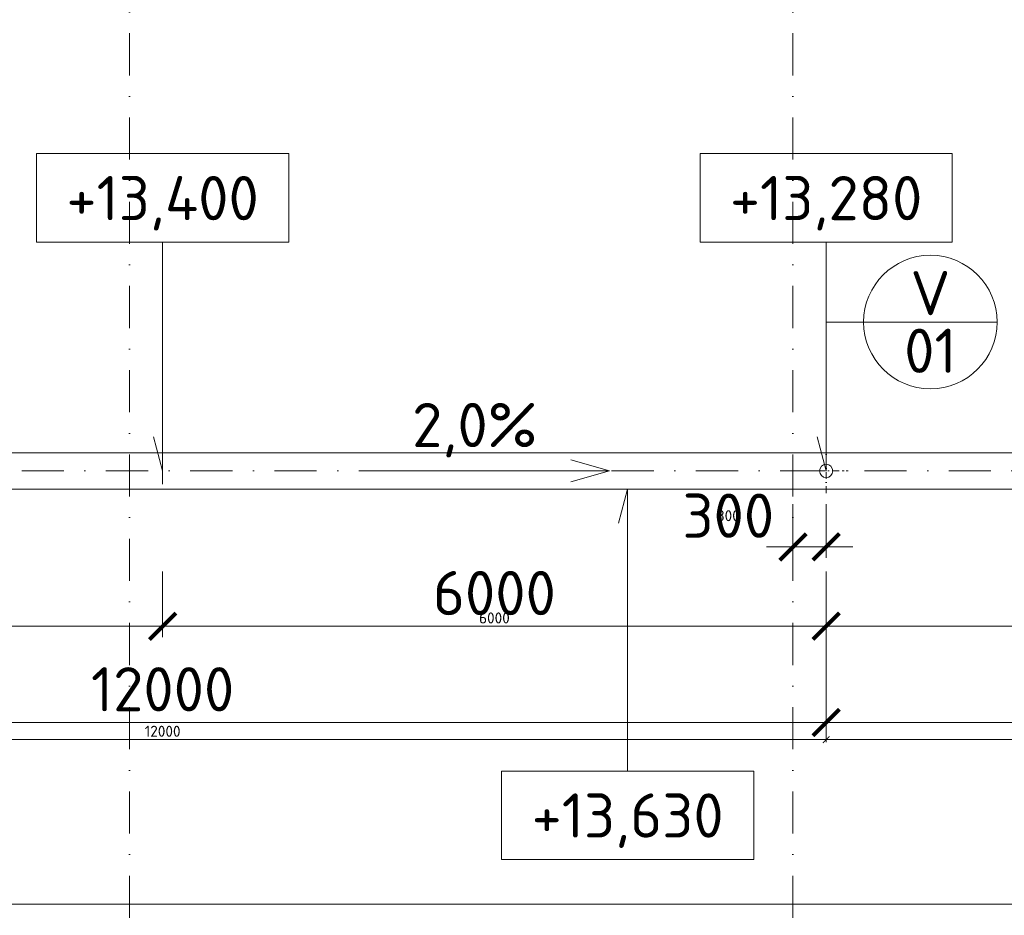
# Model space of a CAD drawing. Header units: millimetres. Extents: x -916886 to 3713765, y -2985421 to 1675785.
# Tile 100 of 256: x 35007 to 43911, y 191280 to 199382. Entities that reach past the tile are written whole.
import ezdxf
from ezdxf.enums import TextEntityAlignment as Align

# ---------------------------------------------------------------- set-up
doc = ezdxf.new("R2010")
doc.units = ezdxf.units.MM
doc.linetypes.add('CENTERX2', pattern=[101.6, 63.5, -12.7, 12.7, -12.7])
doc.linetypes.add('DASHDOT', pattern=[25.4, 12.7, -6.35, 0, -6.35])
doc.layers.get('Defpoints').update_dxf_attribs({"color": 8})
for name, color, linetype, lineweight in [('A99_N_kce-pohl', 1, 'Continuous', 9), ('A99_N_koty-200', 5, 'Continuous', 5), ('A99_N_koty-200 @ 200', 5, 'Continuous', 5), ('A99_N_koty-200 @ 50 (2)', 5, 'Continuous', 5), ('A99_N_koty-vysk', 160, 'Continuous', 9), ('A99_N_znaceni 200', 5, 'Continuous', 5), ('A99_S_osy', 1, 'CENTERX2', 5)]:
    doc.layers.add(name, color=color, linetype=linetype, lineweight=lineweight)
doc.styles.add('A99_kota', font='isocpeur.ttf', dxfattribs={"height": 2})
doc.styles.add('A99_popis', font='isocpeur.ttf')
doc.styles.add('ad_popis 100', font='isocpeur.ttf', dxfattribs={"height": 200})
doc.dimstyles.new('A99_kota_200 new', dxfattribs={"dimscale": 200, "dimtxt": 2, "dimasz": 1.2, "dimexe": 0.5, "dimexo": 1.5, "dimgap": 0.5, "dimtad": 1, "dimdec": 0, "dimzin": 3, "dimdsep": 46, "dimtxsty": 'A99_kota', "dimblk": 'ARCHTICK', "dimcen": 2.5, "dimazin": 2, "dimtfac": 0.75, "dimtdec": 0, "dimtix": 1, "dimtmove": 2, "dimatfit": 0, "dimfxl": 0, "dimtolj": 1, "dimtzin": 0, "dimlwd": 5, "dimlwe": 5, "dimarcsym": 0})

# ---------------------------------------------------------------- blocks, each defined once
blk = doc.blocks.new('_ArchTick')
at = {"color": 0, "linetype": 'ByBlock', "const_width": 0.15}
blk.add_lwpolyline([(-0.5, -0.5), (0.5, 0.5)], dxfattribs=at)
blk = doc.blocks.new('*D3002')
at = {"layer": 'A99_N_koty-200', "color": 0, "linetype": 'Continuous', "lineweight": 5, "transparency": 16777216}
for p, q in [((11930, 190580), (11930, 191480)), ((144620, 190580), (144620, 191480)), ((11930, 191380), (144620, 191380))]:
    blk.add_line(p, q, dxfattribs=at)
at = {"layer": 'Defpoints', "color": 0, "linetype": 'Continuous', "lineweight": 0, "transparency": 16777216}
for p in [(144620, 191380), (11930, 189255), (144620, 189255)]:
    blk.add_point(p, dxfattribs=at)
at = {"layer": 'A99_N_koty-200', "color": 0, "linetype": 'Continuous', "lineweight": 5, "transparency": 16777216, "xscale": 240, "yscale": 240, "zscale": 240, "rotation": 180}
blk.add_blockref('_ArchTick', (11930, 191380), dxfattribs=at)
at = {"layer": 'A99_N_koty-200', "color": 0, "linetype": 'Continuous', "lineweight": 5, "transparency": 16777216, "xscale": 240, "yscale": 240, "zscale": 240}
blk.add_blockref('_ArchTick', (144620, 191380), dxfattribs=at)
at = {"layer": 'A99_N_koty-200', "color": 0, "linetype": 'Continuous', "transparency": 16777216, "insert": (77075, 191680), "char_height": 400, "attachment_point": 5, "style": 'A99_kota'}
blk.add_mtext('\\A1;132690', dxfattribs=at)
blk = doc.blocks.new('*D3003')
at = {"layer": 'A99_N_koty-200', "color": 0, "linetype": 'Continuous', "lineweight": 5, "transparency": 16777216}
for p, q in [((11930, 191180), (11930, 191405)), ((11930, 191380), (144620, 191380)), ((144620, 191180), (144620, 191405))]:
    blk.add_line(p, q, dxfattribs=at)
at = {"layer": 'Defpoints', "color": 0, "linetype": 'Continuous', "lineweight": 0, "transparency": 16777216}
for p in [(144620, 191380), (11930, 189255), (144620, 189255)]:
    blk.add_point(p, dxfattribs=at)
at = {"layer": 'A99_N_koty-200', "color": 0, "linetype": 'Continuous', "lineweight": 5, "transparency": 16777216, "xscale": 60, "yscale": 60, "zscale": 60, "rotation": 180}
blk.add_blockref('_ArchTick', (11930, 191380), dxfattribs=at)
at = {"layer": 'A99_N_koty-200', "color": 0, "linetype": 'Continuous', "lineweight": 5, "transparency": 16777216, "xscale": 60, "yscale": 60, "zscale": 60}
blk.add_blockref('_ArchTick', (144620, 191380), dxfattribs=at)
at = {"layer": 'A99_N_koty-200', "color": 0, "linetype": 'Continuous', "transparency": 16777216, "insert": (78275, 191455), "char_height": 100, "attachment_point": 5, "style": 'A99_kota'}
blk.add_mtext('\\A1;132690', dxfattribs=at)
blk = doc.blocks.new('*D3570')
at = {"layer": 'A99_N_koty-200', "color": 0, "linetype": 'Continuous', "lineweight": 5, "transparency": 16777216}
for p, q in [((42000, 195000), (42000, 194512.5)), ((42300, 195000), (42300, 194512.5)), ((42000, 194612.5), (41760, 194612.5)), ((42000, 194612.5), (42300, 194612.5)), ((42300, 194612.5), (42540, 194612.5))]:
    blk.add_line(p, q, dxfattribs=at)
at = {"layer": 'Defpoints', "color": 0, "linetype": 'Continuous', "lineweight": 0, "transparency": 16777216}
for p in [(42000, 195300), (42300, 195300), (42300, 194612.5)]:
    blk.add_point(p, dxfattribs=at)
at = {"layer": 'A99_N_koty-200', "color": 0, "linetype": 'Continuous', "lineweight": 5, "transparency": 16777216, "xscale": 240, "yscale": 240, "zscale": 240}
blk.add_blockref('_ArchTick', (42000, 194612.5), dxfattribs=at)
at = {"layer": 'A99_N_koty-200', "color": 0, "linetype": 'Continuous', "lineweight": 5, "transparency": 16777216, "xscale": 240, "yscale": 240, "zscale": 240, "rotation": 180}
blk.add_blockref('_ArchTick', (42300, 194612.5), dxfattribs=at)
at = {"layer": 'A99_N_koty-200', "color": 0, "linetype": 'Continuous', "transparency": 16777216, "insert": (41415, 194895), "char_height": 400, "attachment_point": 5, "style": 'A99_kota'}
blk.add_mtext('\\A1;300', dxfattribs=at)
blk = doc.blocks.new('*D3571')
at = {"layer": 'A99_N_koty-200', "color": 0, "linetype": 'Continuous', "lineweight": 5, "transparency": 16777216}
for p, q in [((42000, 194812.5), (42000, 194587.5)), ((42300, 194812.5), (42300, 194587.5)), ((42000, 194612.5), (41940, 194612.5)), ((42000, 194612.5), (42300, 194612.5)), ((42300, 194612.5), (42360, 194612.5))]:
    blk.add_line(p, q, dxfattribs=at)
at = {"layer": 'Defpoints', "color": 0, "linetype": 'Continuous', "lineweight": 0, "transparency": 16777216}
for p in [(42000, 195300), (42300, 195300), (42300, 194612.5)]:
    blk.add_point(p, dxfattribs=at)
at = {"layer": 'A99_N_koty-200', "color": 0, "linetype": 'Continuous', "lineweight": 5, "transparency": 16777216, "xscale": 60, "yscale": 60, "zscale": 60}
blk.add_blockref('_ArchTick', (42000, 194612.5), dxfattribs=at)
at = {"layer": 'A99_N_koty-200', "color": 0, "linetype": 'Continuous', "lineweight": 5, "transparency": 16777216, "xscale": 60, "yscale": 60, "zscale": 60, "rotation": 180}
blk.add_blockref('_ArchTick', (42300, 194612.5), dxfattribs=at)
at = {"layer": 'A99_N_koty-200', "color": 0, "linetype": 'Continuous', "transparency": 16777216, "insert": (41415, 194895), "char_height": 100, "attachment_point": 5, "style": 'A99_kota'}
blk.add_mtext('\\A1;300', dxfattribs=at)
blk = doc.blocks.new('*D3576')
at = {"layer": 'A99_N_koty-200', "color": 0, "linetype": 'Continuous', "lineweight": 5, "transparency": 16777216}
for p, q in [((30300, 193825), (30300, 192925)), ((42300, 193825), (42300, 192925)), ((30300, 193025), (42300, 193025))]:
    blk.add_line(p, q, dxfattribs=at)
at = {"layer": 'Defpoints', "color": 0, "linetype": 'Continuous', "lineweight": 0, "transparency": 16777216}
for p in [(30300, 195300), (42300, 195300), (42300, 193025)]:
    blk.add_point(p, dxfattribs=at)
at = {"layer": 'A99_N_koty-200', "color": 0, "linetype": 'Continuous', "lineweight": 5, "transparency": 16777216, "xscale": 240, "yscale": 240, "zscale": 240, "rotation": 180}
blk.add_blockref('_ArchTick', (30300, 193025), dxfattribs=at)
at = {"layer": 'A99_N_koty-200', "color": 0, "linetype": 'Continuous', "lineweight": 5, "transparency": 16777216, "xscale": 240, "yscale": 240, "zscale": 240}
blk.add_blockref('_ArchTick', (42300, 193025), dxfattribs=at)
at = {"layer": 'A99_N_koty-200', "color": 0, "linetype": 'Continuous', "transparency": 16777216, "insert": (36300, 193325), "char_height": 400, "attachment_point": 5, "style": 'A99_kota'}
blk.add_mtext('\\A1;12000', dxfattribs=at)
blk = doc.blocks.new('*D3577')
at = {"layer": 'A99_N_koty-200', "color": 0, "linetype": 'Continuous', "lineweight": 5, "transparency": 16777216}
for p, q in [((30300, 193070), (30300, 192845)), ((42300, 193070), (42300, 192845)), ((30300, 192870), (42300, 192870))]:
    blk.add_line(p, q, dxfattribs=at)
at = {"layer": 'Defpoints', "color": 0, "linetype": 'Continuous', "lineweight": 0, "transparency": 16777216}
for p in [(30300, 195300), (42300, 195300), (42300, 192870)]:
    blk.add_point(p, dxfattribs=at)
at = {"layer": 'A99_N_koty-200', "color": 0, "linetype": 'Continuous', "lineweight": 5, "transparency": 16777216, "xscale": 60, "yscale": 60, "zscale": 60, "rotation": 180}
blk.add_blockref('_ArchTick', (30300, 192870), dxfattribs=at)
at = {"layer": 'A99_N_koty-200', "color": 0, "linetype": 'Continuous', "lineweight": 5, "transparency": 16777216, "xscale": 60, "yscale": 60, "zscale": 60}
blk.add_blockref('_ArchTick', (42300, 192870), dxfattribs=at)
at = {"layer": 'A99_N_koty-200', "color": 0, "linetype": 'Continuous', "transparency": 16777216, "insert": (36300, 192945), "char_height": 100, "attachment_point": 5, "style": 'A99_kota'}
blk.add_mtext('\\A1;12000', dxfattribs=at)
blk = doc.blocks.new('*D3579')
at = {"layer": 'A99_N_koty-200', "color": 0, "linetype": 'Continuous', "lineweight": 5, "transparency": 16777216}
for p, q in [((30300, 194390), (30300, 193795)), ((36300, 194390), (36300, 193795)), ((30300, 193895), (36300, 193895))]:
    blk.add_line(p, q, dxfattribs=at)
at = {"layer": 'Defpoints', "color": 0, "linetype": 'Continuous', "lineweight": 0, "transparency": 16777216}
for p in [(30300, 194690), (36300, 194690), (36300, 193895)]:
    blk.add_point(p, dxfattribs=at)
at = {"layer": 'A99_N_koty-200', "color": 0, "linetype": 'Continuous', "lineweight": 5, "transparency": 16777216, "xscale": 240, "yscale": 240, "zscale": 240, "rotation": 180}
blk.add_blockref('_ArchTick', (30300, 193895), dxfattribs=at)
at = {"layer": 'A99_N_koty-200', "color": 0, "linetype": 'Continuous', "lineweight": 5, "transparency": 16777216, "xscale": 240, "yscale": 240, "zscale": 240}
blk.add_blockref('_ArchTick', (36300, 193895), dxfattribs=at)
at = {"layer": 'A99_N_koty-200', "color": 0, "linetype": 'Continuous', "transparency": 16777216, "insert": (33300, 194195), "char_height": 400, "attachment_point": 5, "style": 'A99_kota'}
blk.add_mtext('\\A1;6000', dxfattribs=at)
blk = doc.blocks.new('*D3580')
at = {"layer": 'A99_N_koty-200', "color": 0, "linetype": 'Continuous', "lineweight": 5, "transparency": 16777216}
for p, q in [((30300, 194095), (30300, 193870)), ((36300, 194095), (36300, 193870)), ((30300, 193895), (36300, 193895))]:
    blk.add_line(p, q, dxfattribs=at)
at = {"layer": 'Defpoints', "color": 0, "linetype": 'Continuous', "lineweight": 0, "transparency": 16777216}
for p in [(30300, 194690), (36300, 194690), (36300, 193895)]:
    blk.add_point(p, dxfattribs=at)
at = {"layer": 'A99_N_koty-200', "color": 0, "linetype": 'Continuous', "lineweight": 5, "transparency": 16777216, "xscale": 60, "yscale": 60, "zscale": 60, "rotation": 180}
blk.add_blockref('_ArchTick', (30300, 193895), dxfattribs=at)
at = {"layer": 'A99_N_koty-200', "color": 0, "linetype": 'Continuous', "lineweight": 5, "transparency": 16777216, "xscale": 60, "yscale": 60, "zscale": 60}
blk.add_blockref('_ArchTick', (36300, 193895), dxfattribs=at)
at = {"layer": 'A99_N_koty-200', "color": 0, "linetype": 'Continuous', "transparency": 16777216, "insert": (33300, 193970), "char_height": 100, "attachment_point": 5, "style": 'A99_kota'}
blk.add_mtext('\\A1;6000', dxfattribs=at)
blk = doc.blocks.new('*D3582')
at = {"layer": 'A99_N_koty-200', "color": 0, "linetype": 'Continuous', "lineweight": 5, "transparency": 16777216}
for p, q in [((36300, 194390), (36300, 193795)), ((42300, 194390), (42300, 193795)), ((42300, 193895), (36300, 193895))]:
    blk.add_line(p, q, dxfattribs=at)
at = {"layer": 'Defpoints', "color": 0, "linetype": 'Continuous', "lineweight": 0, "transparency": 16777216}
for p in [(36300, 194690), (42300, 194690), (36300, 193895)]:
    blk.add_point(p, dxfattribs=at)
at = {"layer": 'A99_N_koty-200', "color": 0, "linetype": 'Continuous', "lineweight": 5, "transparency": 16777216, "xscale": 240, "yscale": 240, "zscale": 240, "rotation": 180}
blk.add_blockref('_ArchTick', (36300, 193895), dxfattribs=at)
at = {"layer": 'A99_N_koty-200', "color": 0, "linetype": 'Continuous', "lineweight": 5, "transparency": 16777216, "xscale": 240, "yscale": 240, "zscale": 240}
blk.add_blockref('_ArchTick', (42300, 193895), dxfattribs=at)
at = {"layer": 'A99_N_koty-200', "color": 0, "linetype": 'Continuous', "transparency": 16777216, "insert": (39300, 194195), "char_height": 400, "attachment_point": 5, "style": 'A99_kota'}
blk.add_mtext('\\A1;6000', dxfattribs=at)
blk = doc.blocks.new('*D3583')
at = {"layer": 'A99_N_koty-200', "color": 0, "linetype": 'Continuous', "lineweight": 5, "transparency": 16777216}
for p, q in [((36300, 194095), (36300, 193870)), ((42300, 194095), (42300, 193870)), ((42300, 193895), (36300, 193895))]:
    blk.add_line(p, q, dxfattribs=at)
at = {"layer": 'Defpoints', "color": 0, "linetype": 'Continuous', "lineweight": 0, "transparency": 16777216}
for p in [(36300, 194690), (42300, 194690), (36300, 193895)]:
    blk.add_point(p, dxfattribs=at)
at = {"layer": 'A99_N_koty-200', "color": 0, "linetype": 'Continuous', "lineweight": 5, "transparency": 16777216, "xscale": 60, "yscale": 60, "zscale": 60, "rotation": 180}
blk.add_blockref('_ArchTick', (36300, 193895), dxfattribs=at)
at = {"layer": 'A99_N_koty-200', "color": 0, "linetype": 'Continuous', "lineweight": 5, "transparency": 16777216, "xscale": 60, "yscale": 60, "zscale": 60}
blk.add_blockref('_ArchTick', (42300, 193895), dxfattribs=at)
at = {"layer": 'A99_N_koty-200', "color": 0, "linetype": 'Continuous', "transparency": 16777216, "insert": (39300, 193970), "char_height": 100, "attachment_point": 5, "style": 'A99_kota'}
blk.add_mtext('\\A1;6000', dxfattribs=at)
blk = doc.blocks.new('*U62')
at = {"color": 0, "linetype": 'ByBlock'}
for p, q in [((5.7, -4), (5.7, -14.35)), ((5.7, -14.35), (5.286, -12.805))]:
    blk.add_line(p, q, dxfattribs=at)
blk.add_lwpolyline([(0, -4), (11.4, -4), (11.4, 0), (0, 0)], close=True, dxfattribs=at)
at = {"color": 0, "linetype": 'ByBlock', "style": 'A99_kota'}
for tag, p in [('VYSKA', (5.7, -2.241)), ('VYSKA_POPIS1', (5.7, -6.041)), ('VYSKA_POPIS2', (5.9, -9.541)), ('VYSKA_POPIS3', (5.9, -13.041))]:
    blk.add_attdef(tag, text='', height=2, dxfattribs=at).set_placement(p, align=Align.MIDDLE)
blk = doc.blocks.new('*D3639')
at = {"layer": 'A99_N_koty-200', "color": 0, "linetype": 'Continuous', "lineweight": 5, "transparency": 16777216}
for p, q in [((30300, 193825), (30300, 192925)), ((42300, 193825), (42300, 192925)), ((30300, 193025), (42300, 193025))]:
    blk.add_line(p, q, dxfattribs=at)
at = {"layer": 'Defpoints', "color": 0, "linetype": 'Continuous', "lineweight": 0, "transparency": 16777216}
for p in [(30300, 195300), (42300, 195300), (42300, 193025)]:
    blk.add_point(p, dxfattribs=at)
at = {"layer": 'A99_N_koty-200', "color": 0, "linetype": 'Continuous', "lineweight": 5, "transparency": 16777216, "xscale": 240, "yscale": 240, "zscale": 240, "rotation": 180}
blk.add_blockref('_ArchTick', (30300, 193025), dxfattribs=at)
at = {"layer": 'A99_N_koty-200', "color": 0, "linetype": 'Continuous', "lineweight": 5, "transparency": 16777216, "xscale": 240, "yscale": 240, "zscale": 240}
blk.add_blockref('_ArchTick', (42300, 193025), dxfattribs=at)
at = {"layer": 'A99_N_koty-200', "color": 0, "linetype": 'Continuous', "transparency": 16777216, "insert": (36300, 193325), "char_height": 400, "attachment_point": 5, "style": 'A99_kota'}
blk.add_mtext('\\A1;12000', dxfattribs=at)
blk = doc.blocks.new('*D3640')
at = {"layer": 'A99_N_koty-200', "color": 0, "linetype": 'Continuous', "lineweight": 5, "transparency": 16777216}
for p, q in [((30300, 193070), (30300, 192845)), ((42300, 193070), (42300, 192845)), ((30300, 192870), (42300, 192870))]:
    blk.add_line(p, q, dxfattribs=at)
at = {"layer": 'Defpoints', "color": 0, "linetype": 'Continuous', "lineweight": 0, "transparency": 16777216}
for p in [(30300, 195300), (42300, 195300), (42300, 192870)]:
    blk.add_point(p, dxfattribs=at)
at = {"layer": 'A99_N_koty-200', "color": 0, "linetype": 'Continuous', "lineweight": 5, "transparency": 16777216, "xscale": 60, "yscale": 60, "zscale": 60, "rotation": 180}
blk.add_blockref('_ArchTick', (30300, 192870), dxfattribs=at)
at = {"layer": 'A99_N_koty-200', "color": 0, "linetype": 'Continuous', "lineweight": 5, "transparency": 16777216, "xscale": 60, "yscale": 60, "zscale": 60}
blk.add_blockref('_ArchTick', (42300, 192870), dxfattribs=at)
at = {"layer": 'A99_N_koty-200', "color": 0, "linetype": 'Continuous', "transparency": 16777216, "insert": (36300, 192945), "char_height": 100, "attachment_point": 5, "style": 'A99_kota'}
blk.add_mtext('\\A1;12000', dxfattribs=at)
blk = doc.blocks.new('*D3642')
at = {"layer": 'A99_N_koty-200', "color": 0, "linetype": 'Continuous', "lineweight": 5, "transparency": 16777216}
for p, q in [((30300, 194390), (30300, 193795)), ((36300, 194390), (36300, 193795)), ((30300, 193895), (36300, 193895))]:
    blk.add_line(p, q, dxfattribs=at)
at = {"layer": 'Defpoints', "color": 0, "linetype": 'Continuous', "lineweight": 0, "transparency": 16777216}
for p in [(30300, 194690), (36300, 194690), (36300, 193895)]:
    blk.add_point(p, dxfattribs=at)
at = {"layer": 'A99_N_koty-200', "color": 0, "linetype": 'Continuous', "lineweight": 5, "transparency": 16777216, "xscale": 240, "yscale": 240, "zscale": 240, "rotation": 180}
blk.add_blockref('_ArchTick', (30300, 193895), dxfattribs=at)
at = {"layer": 'A99_N_koty-200', "color": 0, "linetype": 'Continuous', "lineweight": 5, "transparency": 16777216, "xscale": 240, "yscale": 240, "zscale": 240}
blk.add_blockref('_ArchTick', (36300, 193895), dxfattribs=at)
at = {"layer": 'A99_N_koty-200', "color": 0, "linetype": 'Continuous', "transparency": 16777216, "insert": (33300, 194195), "char_height": 400, "attachment_point": 5, "style": 'A99_kota'}
blk.add_mtext('\\A1;6000', dxfattribs=at)
blk = doc.blocks.new('*D3643')
at = {"layer": 'A99_N_koty-200', "color": 0, "linetype": 'Continuous', "lineweight": 5, "transparency": 16777216}
for p, q in [((30300, 194095), (30300, 193870)), ((36300, 194095), (36300, 193870)), ((30300, 193895), (36300, 193895))]:
    blk.add_line(p, q, dxfattribs=at)
at = {"layer": 'Defpoints', "color": 0, "linetype": 'Continuous', "lineweight": 0, "transparency": 16777216}
for p in [(30300, 194690), (36300, 194690), (36300, 193895)]:
    blk.add_point(p, dxfattribs=at)
at = {"layer": 'A99_N_koty-200', "color": 0, "linetype": 'Continuous', "lineweight": 5, "transparency": 16777216, "xscale": 60, "yscale": 60, "zscale": 60, "rotation": 180}
blk.add_blockref('_ArchTick', (30300, 193895), dxfattribs=at)
at = {"layer": 'A99_N_koty-200', "color": 0, "linetype": 'Continuous', "lineweight": 5, "transparency": 16777216, "xscale": 60, "yscale": 60, "zscale": 60}
blk.add_blockref('_ArchTick', (36300, 193895), dxfattribs=at)
at = {"layer": 'A99_N_koty-200', "color": 0, "linetype": 'Continuous', "transparency": 16777216, "insert": (33300, 193970), "char_height": 100, "attachment_point": 5, "style": 'A99_kota'}
blk.add_mtext('\\A1;6000', dxfattribs=at)
blk = doc.blocks.new('*D3645')
at = {"layer": 'A99_N_koty-200', "color": 0, "linetype": 'Continuous', "lineweight": 5, "transparency": 16777216}
for p, q in [((36300, 194390), (36300, 193795)), ((42300, 194390), (42300, 193795)), ((42300, 193895), (36300, 193895))]:
    blk.add_line(p, q, dxfattribs=at)
at = {"layer": 'Defpoints', "color": 0, "linetype": 'Continuous', "lineweight": 0, "transparency": 16777216}
for p in [(36300, 194690), (42300, 194690), (36300, 193895)]:
    blk.add_point(p, dxfattribs=at)
at = {"layer": 'A99_N_koty-200', "color": 0, "linetype": 'Continuous', "lineweight": 5, "transparency": 16777216, "xscale": 240, "yscale": 240, "zscale": 240, "rotation": 180}
blk.add_blockref('_ArchTick', (36300, 193895), dxfattribs=at)
at = {"layer": 'A99_N_koty-200', "color": 0, "linetype": 'Continuous', "lineweight": 5, "transparency": 16777216, "xscale": 240, "yscale": 240, "zscale": 240}
blk.add_blockref('_ArchTick', (42300, 193895), dxfattribs=at)
at = {"layer": 'A99_N_koty-200', "color": 0, "linetype": 'Continuous', "transparency": 16777216, "insert": (39300, 194195), "char_height": 400, "attachment_point": 5, "style": 'A99_kota'}
blk.add_mtext('\\A1;6000', dxfattribs=at)
blk = doc.blocks.new('*D3646')
at = {"layer": 'A99_N_koty-200', "color": 0, "linetype": 'Continuous', "lineweight": 5, "transparency": 16777216}
for p, q in [((36300, 194095), (36300, 193870)), ((42300, 194095), (42300, 193870)), ((42300, 193895), (36300, 193895))]:
    blk.add_line(p, q, dxfattribs=at)
at = {"layer": 'Defpoints', "color": 0, "linetype": 'Continuous', "lineweight": 0, "transparency": 16777216}
for p in [(36300, 194690), (42300, 194690), (36300, 193895)]:
    blk.add_point(p, dxfattribs=at)
at = {"layer": 'A99_N_koty-200', "color": 0, "linetype": 'Continuous', "lineweight": 5, "transparency": 16777216, "xscale": 60, "yscale": 60, "zscale": 60, "rotation": 180}
blk.add_blockref('_ArchTick', (36300, 193895), dxfattribs=at)
at = {"layer": 'A99_N_koty-200', "color": 0, "linetype": 'Continuous', "lineweight": 5, "transparency": 16777216, "xscale": 60, "yscale": 60, "zscale": 60}
blk.add_blockref('_ArchTick', (42300, 193895), dxfattribs=at)
at = {"layer": 'A99_N_koty-200', "color": 0, "linetype": 'Continuous', "transparency": 16777216, "insert": (39300, 193970), "char_height": 100, "attachment_point": 5, "style": 'A99_kota'}
blk.add_mtext('\\A1;6000', dxfattribs=at)
blk = doc.blocks.new('*D3648')
at = {"layer": 'A99_N_koty-200', "color": 0, "linetype": 'Continuous', "lineweight": 5, "transparency": 16777216}
for p, q in [((42300, 193825), (42300, 192925)), ((54300, 193825), (54300, 192925)), ((42300, 193025), (54300, 193025))]:
    blk.add_line(p, q, dxfattribs=at)
at = {"layer": 'Defpoints', "color": 0, "linetype": 'Continuous', "lineweight": 0, "transparency": 16777216}
for p in [(42300, 195300), (54300, 195300), (54300, 193025)]:
    blk.add_point(p, dxfattribs=at)
at = {"layer": 'A99_N_koty-200', "color": 0, "linetype": 'Continuous', "lineweight": 5, "transparency": 16777216, "xscale": 240, "yscale": 240, "zscale": 240, "rotation": 180}
blk.add_blockref('_ArchTick', (42300, 193025), dxfattribs=at)
at = {"layer": 'A99_N_koty-200', "color": 0, "linetype": 'Continuous', "lineweight": 5, "transparency": 16777216, "xscale": 240, "yscale": 240, "zscale": 240}
blk.add_blockref('_ArchTick', (54300, 193025), dxfattribs=at)
at = {"layer": 'A99_N_koty-200', "color": 0, "linetype": 'Continuous', "transparency": 16777216, "insert": (48300, 193325), "char_height": 400, "attachment_point": 5, "style": 'A99_kota'}
blk.add_mtext('\\A1;12000', dxfattribs=at)
blk = doc.blocks.new('*D3649')
at = {"layer": 'A99_N_koty-200', "color": 0, "linetype": 'Continuous', "lineweight": 5, "transparency": 16777216}
for p, q in [((42300, 193070), (42300, 192845)), ((54300, 193070), (54300, 192845)), ((42300, 192870), (54300, 192870))]:
    blk.add_line(p, q, dxfattribs=at)
at = {"layer": 'Defpoints', "color": 0, "linetype": 'Continuous', "lineweight": 0, "transparency": 16777216}
for p in [(42300, 195300), (54300, 195300), (54300, 192870)]:
    blk.add_point(p, dxfattribs=at)
at = {"layer": 'A99_N_koty-200', "color": 0, "linetype": 'Continuous', "lineweight": 5, "transparency": 16777216, "xscale": 60, "yscale": 60, "zscale": 60, "rotation": 180}
blk.add_blockref('_ArchTick', (42300, 192870), dxfattribs=at)
at = {"layer": 'A99_N_koty-200', "color": 0, "linetype": 'Continuous', "lineweight": 5, "transparency": 16777216, "xscale": 60, "yscale": 60, "zscale": 60}
blk.add_blockref('_ArchTick', (54300, 192870), dxfattribs=at)
at = {"layer": 'A99_N_koty-200', "color": 0, "linetype": 'Continuous', "transparency": 16777216, "insert": (48300, 192945), "char_height": 100, "attachment_point": 5, "style": 'A99_kota'}
blk.add_mtext('\\A1;12000', dxfattribs=at)
blk = doc.blocks.new('*D3651')
at = {"layer": 'A99_N_koty-200', "color": 0, "linetype": 'Continuous', "lineweight": 5, "transparency": 16777216}
for p, q in [((42300, 194390), (42300, 193795)), ((48300, 194390), (48300, 193795)), ((42300, 193895), (48300, 193895))]:
    blk.add_line(p, q, dxfattribs=at)
at = {"layer": 'Defpoints', "color": 0, "linetype": 'Continuous', "lineweight": 0, "transparency": 16777216}
for p in [(42300, 194690), (48300, 194690), (48300, 193895)]:
    blk.add_point(p, dxfattribs=at)
at = {"layer": 'A99_N_koty-200', "color": 0, "linetype": 'Continuous', "lineweight": 5, "transparency": 16777216, "xscale": 240, "yscale": 240, "zscale": 240, "rotation": 180}
blk.add_blockref('_ArchTick', (42300, 193895), dxfattribs=at)
at = {"layer": 'A99_N_koty-200', "color": 0, "linetype": 'Continuous', "lineweight": 5, "transparency": 16777216, "xscale": 240, "yscale": 240, "zscale": 240}
blk.add_blockref('_ArchTick', (48300, 193895), dxfattribs=at)
at = {"layer": 'A99_N_koty-200', "color": 0, "linetype": 'Continuous', "transparency": 16777216, "insert": (45300, 194195), "char_height": 400, "attachment_point": 5, "style": 'A99_kota'}
blk.add_mtext('\\A1;6000', dxfattribs=at)
blk = doc.blocks.new('*D3652')
at = {"layer": 'A99_N_koty-200', "color": 0, "linetype": 'Continuous', "lineweight": 5, "transparency": 16777216}
for p, q in [((42300, 194095), (42300, 193870)), ((48300, 194095), (48300, 193870)), ((42300, 193895), (48300, 193895))]:
    blk.add_line(p, q, dxfattribs=at)
at = {"layer": 'Defpoints', "color": 0, "linetype": 'Continuous', "lineweight": 0, "transparency": 16777216}
for p in [(42300, 194690), (48300, 194690), (48300, 193895)]:
    blk.add_point(p, dxfattribs=at)
at = {"layer": 'A99_N_koty-200', "color": 0, "linetype": 'Continuous', "lineweight": 5, "transparency": 16777216, "xscale": 60, "yscale": 60, "zscale": 60, "rotation": 180}
blk.add_blockref('_ArchTick', (42300, 193895), dxfattribs=at)
at = {"layer": 'A99_N_koty-200', "color": 0, "linetype": 'Continuous', "lineweight": 5, "transparency": 16777216, "xscale": 60, "yscale": 60, "zscale": 60}
blk.add_blockref('_ArchTick', (48300, 193895), dxfattribs=at)
at = {"layer": 'A99_N_koty-200', "color": 0, "linetype": 'Continuous', "transparency": 16777216, "insert": (45300, 193970), "char_height": 100, "attachment_point": 5, "style": 'A99_kota'}
blk.add_mtext('\\A1;6000', dxfattribs=at)
blk = doc.blocks.new('*U20')
at = {"color": 0, "linetype": 'ByBlock'}
blk.add_line((-3.02, 0), (3.02, 0), dxfattribs=at)
blk.add_circle((0, 0), 3.02, dxfattribs=at)
at = {"color": 0, "linetype": 'ByBlock', "style": 'A99_popis'}
for tag, p in [('KATEGORIE', (0, 1.31)), ('PRVEK', (0, -1.298))]:
    blk.add_attdef(tag, text='', height=2, dxfattribs=at).set_placement(p, align=Align.MIDDLE_CENTER)
blk = doc.blocks.new('*U124')
at = {"color": 0, "linetype": 'ByBlock'}
for p, q in [((5.7, 12.75), (5.286, 11.205)), ((5.7, 0), (5.7, 12.75))]:
    blk.add_line(p, q, dxfattribs=at)
blk.add_lwpolyline([(0, -4), (11.4, -4), (11.4, 0), (0, 0)], close=True, dxfattribs=at)
at = {"color": 0, "linetype": 'ByBlock', "style": 'A99_kota'}
for tag, p in [('VYSKA', (5.7, -2.241)), ('VYSKA_POPIS1', (5.7, -6.041)), ('VYSKA_POPIS2', (5.9, -9.541)), ('VYSKA_POPIS3', (5.9, -13.041))]:
    blk.add_attdef(tag, text='', height=2, dxfattribs=at).set_placement(p, align=Align.MIDDLE)
blk = doc.blocks.new('*U4723')
at = {"layer": 'A99_N_koty-200 @ 200', "linetype": 'Continuous'}
dim = blk.add_linear_dim(base=(144620, 191380), p1=(11930, 189255), p2=(144620, 189255), dimstyle='A99_kota_200 new', override={"dimscale": 200, "dimtix": 1, "dimtofl": 1, "dimtmove": 2, "dimatfit": 0}, dxfattribs=at)
dim.commit()
dim.dimension.update_dxf_attribs({"geometry": '*D3002', "text_midpoint": (77075, 191680), "dimtype": 128})
at = {"layer": 'A99_N_koty-200 @ 50 (2)', "linetype": 'Continuous'}
dim = blk.add_linear_dim(base=(144620, 191380), p1=(11930, 189255), p2=(144620, 189255), dimstyle='A99_kota_200 new', override={"dimscale": 50, "dimtix": 1, "dimtofl": 1, "dimtmove": 2, "dimatfit": 0}, dxfattribs=at)
dim.commit()
dim.dimension.update_dxf_attribs({"geometry": '*D3003', "text_midpoint": (78275, 191455)})
blk = doc.blocks.new('*U4874')
at = {"layer": 'A99_N_koty-200 @ 200', "linetype": 'Continuous'}
dim = blk.add_linear_dim(base=(42300, 194612.5), p1=(42000, 195300), p2=(42300, 195300), dimstyle='A99_kota_200 new', override={"dimscale": 200, "dimtix": 1, "dimtofl": 1, "dimtmove": 2, "dimatfit": 0}, dxfattribs=at)
dim.commit()
dim.dimension.update_dxf_attribs({"geometry": '*D3570', "text_midpoint": (41415, 194895), "dimtype": 128})
at = {"layer": 'A99_N_koty-200 @ 50 (2)', "linetype": 'Continuous'}
dim = blk.add_linear_dim(base=(42300, 194612.5), p1=(42000, 195300), p2=(42300, 195300), dimstyle='A99_kota_200 new', override={"dimscale": 50, "dimtix": 1, "dimtofl": 1, "dimtmove": 2, "dimatfit": 0}, dxfattribs=at)
dim.commit()
dim.dimension.update_dxf_attribs({"geometry": '*D3571', "text_midpoint": (41415, 194895), "dimtype": 128})
blk = doc.blocks.new('*U4876')
at = {"layer": 'A99_N_koty-200 @ 200', "linetype": 'Continuous'}
dim = blk.add_linear_dim(base=(42300, 193025), p1=(30300, 195300), p2=(42300, 195300), dimstyle='A99_kota_200 new', override={"dimscale": 200, "dimtix": 1, "dimtofl": 1, "dimtmove": 2, "dimatfit": 0}, dxfattribs=at)
dim.commit()
dim.dimension.update_dxf_attribs({"geometry": '*D3576', "text_midpoint": (36300, 193325)})
at = {"layer": 'A99_N_koty-200 @ 50 (2)', "linetype": 'Continuous'}
dim = blk.add_linear_dim(base=(42300, 192870), p1=(30300, 195300), p2=(42300, 195300), dimstyle='A99_kota_200 new', override={"dimscale": 50, "dimtix": 1, "dimtofl": 1, "dimtmove": 2, "dimatfit": 0}, dxfattribs=at)
dim.commit()
dim.dimension.update_dxf_attribs({"geometry": '*D3577', "text_midpoint": (36300, 192945)})
blk = doc.blocks.new('*U4877')
at = {"layer": 'A99_N_koty-200 @ 200', "linetype": 'Continuous'}
dim = blk.add_linear_dim(base=(36300, 193895), p1=(30300, 194690), p2=(36300, 194690), dimstyle='A99_kota_200 new', override={"dimscale": 200, "dimtix": 1, "dimtofl": 1, "dimtmove": 2, "dimatfit": 0}, dxfattribs=at)
dim.commit()
dim.dimension.update_dxf_attribs({"geometry": '*D3579', "text_midpoint": (33300, 194195)})
at = {"layer": 'A99_N_koty-200 @ 50 (2)', "linetype": 'Continuous'}
dim = blk.add_linear_dim(base=(36300, 193895), p1=(30300, 194690), p2=(36300, 194690), dimstyle='A99_kota_200 new', override={"dimscale": 50, "dimtix": 1, "dimtofl": 1, "dimtmove": 2, "dimatfit": 0}, dxfattribs=at)
dim.commit()
dim.dimension.update_dxf_attribs({"geometry": '*D3580', "text_midpoint": (33300, 193970)})
blk = doc.blocks.new('*U4878')
at = {"layer": 'A99_N_koty-200 @ 200', "linetype": 'Continuous'}
dim = blk.add_linear_dim(base=(36300, 193895), p1=(42300, 194690), p2=(36300, 194690), angle=180, dimstyle='A99_kota_200 new', override={"dimscale": 200, "dimtix": 1, "dimtofl": 1, "dimtmove": 2, "dimatfit": 0}, dxfattribs=at)
dim.commit()
dim.dimension.update_dxf_attribs({"geometry": '*D3582', "text_midpoint": (39300, 194195)})
at = {"layer": 'A99_N_koty-200 @ 50 (2)', "linetype": 'Continuous'}
dim = blk.add_linear_dim(base=(36300, 193895), p1=(42300, 194690), p2=(36300, 194690), angle=180, dimstyle='A99_kota_200 new', override={"dimscale": 50, "dimtix": 1, "dimtofl": 1, "dimtmove": 2, "dimatfit": 0}, dxfattribs=at)
dim.commit()
dim.dimension.update_dxf_attribs({"geometry": '*D3583', "text_midpoint": (39300, 193970)})
blk = doc.blocks.new('*U4897')
at = {"layer": 'A99_N_koty-200 @ 200', "linetype": 'Continuous'}
dim = blk.add_linear_dim(base=(42300, 193025), p1=(30300, 195300), p2=(42300, 195300), dimstyle='A99_kota_200 new', override={"dimscale": 200, "dimtix": 1, "dimtofl": 1, "dimtmove": 2, "dimatfit": 0}, dxfattribs=at)
dim.commit()
dim.dimension.update_dxf_attribs({"geometry": '*D3639', "text_midpoint": (36300, 193325)})
at = {"layer": 'A99_N_koty-200 @ 50 (2)', "linetype": 'Continuous'}
dim = blk.add_linear_dim(base=(42300, 192870), p1=(30300, 195300), p2=(42300, 195300), dimstyle='A99_kota_200 new', override={"dimscale": 50, "dimtix": 1, "dimtofl": 1, "dimtmove": 2, "dimatfit": 0}, dxfattribs=at)
dim.commit()
dim.dimension.update_dxf_attribs({"geometry": '*D3640', "text_midpoint": (36300, 192945)})
blk = doc.blocks.new('*U4898')
at = {"layer": 'A99_N_koty-200 @ 200', "linetype": 'Continuous'}
dim = blk.add_linear_dim(base=(36300, 193895), p1=(30300, 194690), p2=(36300, 194690), dimstyle='A99_kota_200 new', override={"dimscale": 200, "dimtix": 1, "dimtofl": 1, "dimtmove": 2, "dimatfit": 0}, dxfattribs=at)
dim.commit()
dim.dimension.update_dxf_attribs({"geometry": '*D3642', "text_midpoint": (33300, 194195)})
at = {"layer": 'A99_N_koty-200 @ 50 (2)', "linetype": 'Continuous'}
dim = blk.add_linear_dim(base=(36300, 193895), p1=(30300, 194690), p2=(36300, 194690), dimstyle='A99_kota_200 new', override={"dimscale": 50, "dimtix": 1, "dimtofl": 1, "dimtmove": 2, "dimatfit": 0}, dxfattribs=at)
dim.commit()
dim.dimension.update_dxf_attribs({"geometry": '*D3643', "text_midpoint": (33300, 193970)})
blk = doc.blocks.new('*U4899')
at = {"layer": 'A99_N_koty-200 @ 200', "linetype": 'Continuous'}
dim = blk.add_linear_dim(base=(36300, 193895), p1=(42300, 194690), p2=(36300, 194690), angle=180, dimstyle='A99_kota_200 new', override={"dimscale": 200, "dimtix": 1, "dimtofl": 1, "dimtmove": 2, "dimatfit": 0}, dxfattribs=at)
dim.commit()
dim.dimension.update_dxf_attribs({"geometry": '*D3645', "text_midpoint": (39300, 194195)})
at = {"layer": 'A99_N_koty-200 @ 50 (2)', "linetype": 'Continuous'}
dim = blk.add_linear_dim(base=(36300, 193895), p1=(42300, 194690), p2=(36300, 194690), angle=180, dimstyle='A99_kota_200 new', override={"dimscale": 50, "dimtix": 1, "dimtofl": 1, "dimtmove": 2, "dimatfit": 0}, dxfattribs=at)
dim.commit()
dim.dimension.update_dxf_attribs({"geometry": '*D3646', "text_midpoint": (39300, 193970)})
blk = doc.blocks.new('*U4900')
at = {"layer": 'A99_N_koty-200 @ 200', "linetype": 'Continuous'}
dim = blk.add_linear_dim(base=(54300, 193025), p1=(42300, 195300), p2=(54300, 195300), dimstyle='A99_kota_200 new', override={"dimscale": 200, "dimtix": 1, "dimtofl": 1, "dimtmove": 2, "dimatfit": 0}, dxfattribs=at)
dim.commit()
dim.dimension.update_dxf_attribs({"geometry": '*D3648', "text_midpoint": (48300, 193325)})
at = {"layer": 'A99_N_koty-200 @ 50 (2)', "linetype": 'Continuous'}
dim = blk.add_linear_dim(base=(54300, 192870), p1=(42300, 195300), p2=(54300, 195300), dimstyle='A99_kota_200 new', override={"dimscale": 50, "dimtix": 1, "dimtofl": 1, "dimtmove": 2, "dimatfit": 0}, dxfattribs=at)
dim.commit()
dim.dimension.update_dxf_attribs({"geometry": '*D3649', "text_midpoint": (48300, 192945)})
blk = doc.blocks.new('*U4901')
at = {"layer": 'A99_N_koty-200 @ 200', "linetype": 'Continuous'}
dim = blk.add_linear_dim(base=(48300, 193895), p1=(42300, 194690), p2=(48300, 194690), dimstyle='A99_kota_200 new', override={"dimscale": 200, "dimtix": 1, "dimtofl": 1, "dimtmove": 2, "dimatfit": 0}, dxfattribs=at)
dim.commit()
dim.dimension.update_dxf_attribs({"geometry": '*D3651', "text_midpoint": (45300, 194195)})
at = {"layer": 'A99_N_koty-200 @ 50 (2)', "linetype": 'Continuous'}
dim = blk.add_linear_dim(base=(48300, 193895), p1=(42300, 194690), p2=(48300, 194690), dimstyle='A99_kota_200 new', override={"dimscale": 50, "dimtix": 1, "dimtofl": 1, "dimtmove": 2, "dimatfit": 0}, dxfattribs=at)
dim.commit()
dim.dimension.update_dxf_attribs({"geometry": '*D3652', "text_midpoint": (45300, 193970)})

msp = doc.modelspace()

# ---------------------------------------------------------------- linework, layer by layer
at = {"layer": 'A99_N_kce-pohl', "color": 1, "linetype": 'Continuous', "ltscale": 25}
msp.add_lwpolyline([(150690, 195135), (150690, 195465), (6000, 195465), (6000, 195135)], close=True, dxfattribs=at)
at = {"layer": 'A99_N_kce-pohl', "linetype": 'DASHDOT', "lineweight": 5, "ltscale": 5}
for points in [[(42300, 195100), (42300, 195500)], [(42100, 195300), (42500, 195300)]]:
    msp.add_lwpolyline(points, dxfattribs=at)
at = {"layer": 'A99_N_kce-pohl', "linetype": 'Continuous', "lineweight": 5}
msp.add_lwpolyline([(36300, 195180), (36300, 195420)], dxfattribs=at)
msp.add_lwpolyline([(36300, 195180), (36300, 195420)], dxfattribs=at)
at = {"layer": 'A99_N_kce-pohl', "linetype": 'Continuous'}
msp.add_circle((42300, 195300), 60, dxfattribs=at)
at = {"layer": 'A99_N_koty-vysk'}
for points in [[(40340, 195300), (39990, 195400)], [(40340, 195300), (39990, 195400)], [(40340, 195300), (38340, 195300)], [(40340, 195300), (38340, 195300)], [(40340, 195300), (39990, 195200)], [(40340, 195300), (39990, 195200)]]:
    msp.add_lwpolyline(points, dxfattribs=at)
at = {"layer": 'A99_N_znaceni 200'}
msp.add_lwpolyline([(42638.5, 196646.5), (42300, 196646.5)], dxfattribs=at)
at = {"layer": 'A99_S_osy', "linetype": 'DASHDOT', "lineweight": 5, "ltscale": 30}
for points in [[(36000, 264800), (36000, 176462.5)], [(42000, 264800), (42000, 146890)], [(176395, 195300), (4375, 195300)]]:
    msp.add_lwpolyline(points, dxfattribs=at)

# ---------------------------------------------------------------- block references
at = {"layer": 'A99_N_koty-200', "color": 4, "linetype": 'Continuous', "lineweight": 0}
for name in ['*U4876', '*U4897', '*U4874', '*U4900', '*U4877', '*U4898', '*U4878', '*U4899', '*U4901', '*U4723']:
    msp.add_blockref(name, (0, 0), dxfattribs=at)
at = {"layer": 'A99_N_koty-vysk', "xscale": 200, "yscale": 200, "zscale": 200}
for name, p, values in [('*U62', (35160, 198170), {'VYSKA': '+13,400'}), ('*U62', (35160, 198170), {'VYSKA': '+13,400'}), ('*U62', (41160, 198170), {'VYSKA': '+13,280'}), ('*U124', (39365, 192585), {'VYSKA': '+13,630'})]:
    msp.add_blockref(name, p, dxfattribs=at).add_auto_attribs(values)
at = {"layer": 'A99_N_znaceni 200', "xscale": 200, "yscale": 200, "zscale": 200}
msp.add_blockref('*U20', (43242.5, 196646.5), dxfattribs=at).add_auto_attribs({'KATEGORIE': 'V', 'PRVEK': '01'})

# ---------------------------------------------------------------- texts
at = {"layer": 'A99_N_koty-vysk', "insert": (39687, 195915), "char_height": 400, "attachment_point": 3, "style": 'ad_popis 100'}
msp.add_mtext_dynamic_manual_height_columns('2,0%', width=673.852, gutter_width=2000, heights=[0], dxfattribs=at)
msp.add_mtext_dynamic_manual_height_columns('2,0%', width=673.852, gutter_width=2000, heights=[0], dxfattribs=at)

doc.saveas('drawing.dxf')
